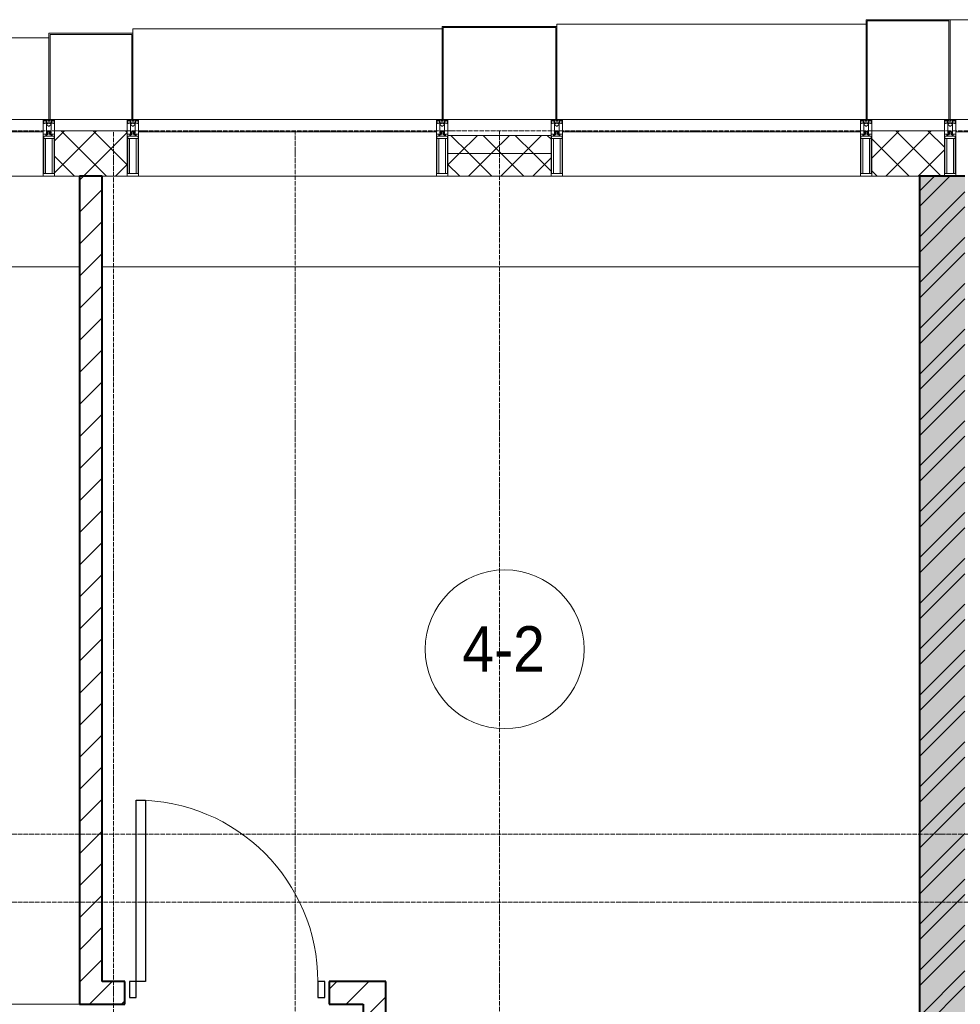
# Model space of a CAD drawing. Header units: millimetres. Extents: x 105790 to 201854, y 7718 to 225473.
# Tile 37 of 50: x 123836 to 127980, y 29250 to 33590. Entities that reach past the tile are written whole.
import ezdxf

# ---------------------------------------------------------------- set-up
doc = ezdxf.new("R2010")
doc.units = ezdxf.units.MM
doc.linetypes.add('ADSK_Линия сетки', pattern=[25, 20, -2.5, 0, -2.5])
doc.linetypes.add('Линия сетки', pattern=[25, 20, -2.5, 0, -2.5])
for name, color, linetype, lineweight in [('Двери', 7, 'Continuous', 18), ('Импосты витража', 7, 'Continuous', 18), ('Колонны', 7, 'Continuous', 18), ('Марки помещений', 7, 'Continuous', 20), ('Оси', 7, 'Continuous', 9), ('Панели витража', 7, 'Continuous', 18), ('Перекрытия', 7, 'Continuous', 18), ('Стены', 7, 'Continuous', 18), ('Стены разрез', 7, 'Continuous', 40), ('Стены штриховка', 7, 'Continuous', 40), ('Элементы узлов', 7, 'Continuous', 18)]:
    doc.layers.add(name, color=color, linetype=linetype, lineweight=lineweight)
doc.styles.add('Arial_3', font='arial.ttf', dxfattribs={"width": 0.9, "height": 200})
pattern_1 = [(45, (0, 0), (-70.71068, 70.71068), [])]
pattern_2 = [(45, (0, 0), (-70.71068, 70.71068), []), (135, (0, 0), (-70.71068, -70.71068), [])]

# ---------------------------------------------------------------- blocks, each defined once
blk = doc.blocks.new('A_DOR_Door - Вн_3_Одинарная_900x2100-3010585-МКСС_К4_L23_78_000_')
at = {"layer": 'Двери', "color": 253, "lineweight": 30, "true_color": 0xaaaaaa}
for p, q in [((-400, 50), (-400, 850)), ((-400, 850), (-360, 850)), ((-400, 50), (-400, 850)), ((-360, 850), (-360, 50)), ((-430, 50), (-430, -20)), ((-400, 50), (-430, 50)), ((-360, 50), (-400, 50)), ((-400, -20), (-400, 50)), ((430, 50), (400, 50)), ((400, 50), (400, -20)), ((430, -20), (430, 50)), ((-430, -20), (-400, -20)), ((400, -20), (430, -20))]:
    blk.add_line(p, q, dxfattribs=at)
at = {"layer": 'Двери', "color": 254, "lineweight": 9, "true_color": 0xd4d4d4}
blk.add_arc((-400, 50), 800, 360, 90, dxfattribs=at)
blk = doc.blocks.new('135_SLK_K4_AR_rvt-1-МКСС_К4_L23_78_000_')
at = {"layer": 'Стены разрез', "lineweight": 9, "true_color": 0xaaaaaa}
h = blk.add_hatch(dxfattribs=at)
h.set_pattern_fill('FP_3', color=253, style=0, pattern_type=2)
h.set_pattern_definition(pattern_1)
h.paths.add_polyline_path([(124200, 29350), (124200, 32900), (124100, 32900), (124100, 29350)])
h = blk.add_hatch(dxfattribs=at)
h.set_pattern_fill('FP_1', color=253, style=0, pattern_type=2)
h.set_pattern_definition([(50, (0, 0), (218.62117, -19.1268), [22.86, -251.46]), (355, (0, 0), (-42.29187, 229.2684), [18.288, -201.168]), (100.451, (18.22, -1.6), (176.33107, 210.13963), [19.428, -213.708]), (46.184, (0, 60.96), (325.29495, -50.45164), [34.29, -377.19]), (96.636, (27.1, 56.76), (284.883, 296.91266), [29.142, -320.562]), (351.184, (0, 60.96), (284.8858, 296.9107), [27.432, -301.752]), (21, (30.48, 45.72), (181.93753, -122.71832), [22.86, -251.46]), (326, (30.48, 45.72), (74.16223, 221.0262), [18.288, -201.168]), (71.451, (45.64, 35.5), (256.10035, 98.30526), [19.428, -213.708]), (37.5, (0, 0), (3.70639, 101.465895), [3.353, -195.377, 3.353, -200.863, -201.93]), (37.5, (0, 0), (3.70639, 101.465895), [-402.946, 3.353, -198.577]), (7.5, (0, 0), (80.18358, 120.21653), [3.353, -113.081, 3.353, -190.805, -76.962]), (7.5, (0, 0), (80.18358, 120.21653), [-310.591, 3.353, -73.609]), (327.5, (-67.97, 0), (162.708646, -6.87497), [3.353, -72.847, 3.353, -234.391, -315.468]), (327.5, (-67.97, 0), (162.708646, -6.87497), [-313.944, 3.353, -312.115]), (317.5, (-98.45, 0), (177.75468, 30.51183), [3.353, -95.707, 3.353, -154.534, -224.028]), (317.5, (-98.45, 0), (177.75468, 30.51183), [-256.946, 3.353, -220.675])])
h.paths.add_polyline_path([(127800, 26300), (128000, 26300), (128000, 32900), (127800, 32900), (127800, 26544.3)])
h = blk.add_hatch(dxfattribs=at)
h.set_pattern_fill('FP_2', color=253, style=0, pattern_type=2)
h.set_pattern_definition([(45, (0, 0), (-101.02788, 101.02788), []), (45, (67.35, 0), (-101.02788, 101.02788), [])])
h.paths.add_polyline_path([(127800, 26300), (128000, 26300), (128000, 32900), (127800, 32900), (127800, 26544.3)])
h = blk.add_hatch(dxfattribs=at)
h.set_pattern_fill('FP_3', color=253, style=0, pattern_type=2)
h.set_pattern_definition(pattern_1)
h.paths.add_polyline_path([(125350, 29250), (125350, 29350), (125200, 29350), (125200, 29250)])
h.paths.add_polyline_path([(124100, 29250), (124300, 29250), (124300, 29350), (124100, 29350)])
h = blk.add_hatch(dxfattribs=at)
h.set_pattern_fill('FP_3', color=253, style=0, pattern_type=2)
h.set_pattern_definition(pattern_1)
h.paths.add_polyline_path([(125350, 28750), (125450, 28750), (125450, 29350), (125350, 29350), (125350, 28936.2)])
at = {"layer": 'Перекрытия', "color": 253, "true_color": 0xaaaaaa}
for p, q in [((124100, 32500), (120650, 32500)), ((127800, 32500), (124200, 32500))]:
    blk.add_line(p, q, dxfattribs=at)
at = {"layer": 'Стены', "color": 253, "true_color": 0xaaaaaa}
blk.add_line((120650, 29250.4), (124100, 29250.4), dxfattribs=at)
at = {"layer": 'Стены разрез', "color": 253, "true_color": 0xaaaaaa}
for p, q in [((124200, 32900), (124100, 32900)), ((124100, 32900), (124100, 29350)), ((124200, 29350), (124200, 32900)), ((127800, 32900), (127800, 26300)), ((128000, 32900), (127800, 32900)), ((124100, 29350), (124100, 29250)), ((124300, 29350), (124200, 29350)), ((124300, 29250), (124300, 29350)), ((125350, 29350), (125200, 29350)), ((125200, 29350), (125200, 29250)), ((125450, 29350), (125350, 29350)), ((125450, 28750), (125450, 29350)), ((124100, 29250), (124300, 29250)), ((125200, 29250), (125350, 29250)), ((125350, 29250), (125350, 28750))]:
    blk.add_line(p, q, dxfattribs=at)
at = {"layer": 'Двери', "color": 253, "lineweight": 18, "true_color": 0xaaaaaa}
blk.add_blockref('A_DOR_Door - Вн_3_Одинарная_900x2100-3010585-МКСС_К4_L23_78_000_', (124750, 29300), dxfattribs=at)
blk = doc.blocks.new('System Panel - A_PAN_Glass-7513417-МКСС_К4_L23_78_000_')
at = {"layer": 'Панели витража', "color": 253, "lineweight": 5, "true_color": 0xaaaaaa}
for p, q in [((656.25, 0), (-656.25, 0)), ((-656.25, 0), (-656.25, -55)), ((656.25, -55), (656.25, 0)), ((-656.25, -55), (656.25, -55))]:
    blk.add_line(p, q, dxfattribs=at)
blk = doc.blocks.new('Rectangular Mullion - R_StandardFrame_50Wx250H-5816490-МКСС_К4_L23_78_000_')
at = {"layer": 'Импосты витража', "color": 253, "lineweight": 5, "true_color": 0xaaaaaa}
blk.add_line((132872.5, 32900), (131560, 32900), dxfattribs=at)
blk = doc.blocks.new('Rectangular Mullion - 50Wx250H-2623690-МКСС_К4_L23_78_000_')
at = {"layer": 'Элементы узлов', "color": 253, "lineweight": 5, "true_color": 0xaaaaaa}
for p, q in [((-25, 65.2), (-25, 250)), ((-25, 250), (0, 250)), ((-23, 237.3), (0, 237.3)), ((-23, 237.3), (-23, 73.6)), ((-14.9, 84), (-14.9, 237.3)), ((25, 250), (0, 250)), ((23, 237.3), (0, 237.3)), ((14.9, 84), (14.9, 237.3)), ((23, 237.3), (23, 73.6)), ((25, 65.2), (25, 250)), ((-14, 65.2), (-25, 65.2)), ((0, 84), (-23, 84)), ((-0.5, 73.6), (-23, 73.6)), ((-14, 71.3), (-14, 65.2)), ((-10, 71.3), (-14, 71.3)), ((-10, 53), (-10, 71.3)), ((-8.7, 53), (-10, 53)), ((-10, 53), (-10, 17)), ((-8.7, 53), (-7, 54.7)), ((-7, 65.2), (-5.9, 67.3)), ((-7, 65.2), (-7, 54.7)), ((-4.1, 67.3), (-5.9, 67.3)), ((-4.1, 67.3), (-2.9, 65.1)), ((-2.9, 65.1), (-2.9, 54.6)), ((-1.3, 53), (-2.9, 54.6)), ((0, 53), (-1.3, 53)), ((0, 84), (23, 84)), ((0, 53), (1.3, 53)), ((0.5, 73.6), (23, 73.6)), ((1.3, 53), (2.9, 54.6)), ((4.1, 67.3), (2.9, 65.1)), ((2.9, 65.1), (2.9, 54.6)), ((4.1, 67.3), (5.9, 67.3)), ((7, 65.2), (5.9, 67.3)), ((7, 65.2), (7, 54.7)), ((8.7, 53), (7, 54.7)), ((8.7, 53), (10, 53)), ((10, 71.3), (14, 71.3)), ((10, 53), (10, 71.3)), ((10, 53), (10, 17)), ((14, 71.3), (14, 65.2)), ((14, 65.2), (25, 65.2)), ((-23.8, 14.6), (-25, 14.2)), ((-25, 0), (-25, 14.2)), ((-22.3, 17), (-23.8, 17)), ((-23.8, 17), (-23.8, 14.6)), ((-22.5, 10.6), (-23.8, 14.6)), ((-22.5, 10.6), (-23.7, 9.9)), ((-23.7, 1.3), (-23.7, 9.9)), ((-23.7, 1.3), (-11.8, 1.3)), ((-23.2, 10.2), (-22.5, 8)), ((-22.5, 8), (-22.5, 4.5)), ((-21.3, 4.5), (-22.5, 4.5)), ((-22.3, 17), (-22.3, 16)), ((-22.3, 16), (-21.3, 16)), ((-19, 17.6), (-21.3, 16)), ((-21.3, 4.5), (-21.3, 6.5)), ((-21.3, 6.5), (-14.2, 6.5)), ((-18.4, 16.6), (-19, 17.6)), ((-7.4, 16.6), (-18.4, 16.6)), ((-14.2, 6.5), (-14.2, 4.5)), ((-13.2, 4.5), (-14.2, 4.5)), ((-13.2, 4.5), (-12.2, 7.2)), ((-12.7, 7.6), (-11.3, 11.4)), ((-12.7, 7.6), (-11.8, 6.9)), ((-12.2, 9), (-12.2, 14.8)), ((-12.2, 14.8), (0, 14.8)), ((-11.8, 1.3), (-11.8, 6.9)), ((-10.5, 11.2), (-11.3, 11.4)), ((-10.5, 1.5), (-10.5, 11.2)), ((-4.8, 1.5), (-10.5, 1.5)), ((-10, 17), (-7.5, 17)), ((-8.5, 23), (-1.5, 30)), ((-8.5, 18.5), (-8.5, 23)), ((-7.5, 18.5), (-8.5, 18.5)), ((-7.5, 17), (-7.5, 18.5)), ((-7.4, 18), (-7.4, 16.6)), ((-2.6, 18), (-7.4, 18)), ((0, 8), (-4.8, 8)), ((-4.8, 1.5), (-4.8, 8)), ((-2.6, 18), (-2.6, 16.8)), ((-2.6, 16.8), (0, 16.8)), ((-1.5, 30), (0, 30)), ((1.5, 30), (0, 30)), ((2.6, 16.8), (0, 16.8)), ((0, 14.8), (0, 16.8)), ((0, 14.8), (0, 16.8)), ((12.2, 14.8), (0, 14.8)), ((0, 0), (0, 8)), ((0, 8), (4.8, 8)), ((0, 0), (0, 8)), ((8.5, 23), (1.5, 30)), ((2.6, 18), (2.6, 16.8)), ((2.6, 18), (7.4, 18)), ((4.8, 1.5), (4.8, 8)), ((4.8, 1.5), (10.5, 1.5)), ((7.4, 18), (7.4, 16.6)), ((7.4, 16.6), (18.4, 16.6)), ((7.5, 18.5), (8.5, 18.5)), ((7.5, 17), (7.5, 18.5)), ((10, 17), (7.5, 17)), ((8.5, 18.5), (8.5, 23)), ((10.5, 11.2), (11.3, 11.4)), ((10.5, 1.5), (10.5, 11.2)), ((12.7, 7.6), (11.3, 11.4)), ((12.7, 7.6), (11.8, 6.9)), ((11.8, 1.3), (11.8, 6.9)), ((23.7, 1.3), (11.8, 1.3)), ((12.2, 9), (12.2, 14.8)), ((13.2, 4.5), (12.2, 7.2)), ((13.2, 4.5), (14.2, 4.5)), ((21.3, 6.5), (14.2, 6.5)), ((14.2, 6.5), (14.2, 4.5)), ((18.4, 16.6), (19, 17.6)), ((19, 17.6), (21.3, 16)), ((22.3, 16), (21.3, 16)), ((21.3, 4.5), (21.3, 6.5)), ((21.3, 4.5), (22.5, 4.5)), ((22.3, 17), (22.3, 16)), ((22.3, 17), (23.8, 17)), ((22.5, 10.6), (23.8, 14.6)), ((22.5, 10.6), (23.7, 9.9)), ((23.2, 10.2), (22.5, 8)), ((22.5, 8), (22.5, 4.5)), ((23.7, 1.3), (23.7, 9.9)), ((23.8, 17), (23.8, 14.6)), ((23.8, 14.6), (25, 14.2)), ((25, 0), (25, 14.2)), ((-25, 0), (0, 0)), ((25, 0), (0, 0))]:
    blk.add_line(p, q, dxfattribs=at)
for centre, start, end in [((-0.5, 73.1), 360, 90), ((0.5, 73.1), 90, 180)]:
    blk.add_arc(centre, 0.5, start, end, dxfattribs=at)
blk = doc.blocks.new('Rectangular Mullion - R_StandardFrame_50Wx250H-V47-МКСС_К4_L23_78_000_')
at = {"layer": 'Импосты витража', "color": 253, "lineweight": 5, "true_color": 0xaaaaaa}
for p, q in [((-25, 0), (-25, 250)), ((-25, 250), (25, 250)), ((25, 250), (25, 0)), ((0, 0), (-25, 0)), ((25, 0), (5, 0))]:
    blk.add_line(p, q, dxfattribs=at)
blk = doc.blocks.new('Rectangular Mullion - R_StandardFrame_50Wx250H-V48-МКСС_К4_L23_78_000_')
at = {"layer": 'Импосты витража', "color": 253, "lineweight": 5, "true_color": 0xaaaaaa}
for p, q in [((-25, 0), (-25, 250)), ((-25, 250), (25, 250)), ((25, 250), (25, 0)), ((-5, 0), (-25, 0)), ((25, 0), (0, 0))]:
    blk.add_line(p, q, dxfattribs=at)
blk = doc.blocks.new('Rectangular Mullion - R_StandardFrame_50Wx250H-5937779-МКСС_К4_L23_78_000_')
at = {"layer": 'Импосты витража', "color": 253, "lineweight": 5, "true_color": 0xaaaaaa}
blk.add_line((134740, 32900), (133427.5, 32900), dxfattribs=at)
blk = doc.blocks.new('A_SLK_PAN_Type1 - Прямой тип панели-6538390-МКСС_К4_L23_78_000_')
at = {"layer": 'Колонны', "lineweight": 5}
for p, q in [((-247.5, 0), (-252.5, 0)), ((-252.5, 0), (-252.5, -410)), ((-247.5, -405), (-247.5, 0)), ((227.5, 0), (-227.5, 0)), ((247.5, 0), (247.5, -405)), ((252.5, 0), (247.5, 0)), ((252.5, -410), (252.5, 0)), ((-252.5, -410), (252.5, -410)), ((247.5, -405), (-247.5, -405))]:
    blk.add_line(p, q, dxfattribs=at)
blk = doc.blocks.new('A_SLK_PAN_Type1 - Прямой тип панели-6538391-МКСС_К4_L23_78_000_')
at = {"layer": 'Колонны', "lineweight": 5}
for p, q in [((-180, 0), (-185, 0)), ((-185, 0), (-185, -440)), ((-180, -435), (-180, 0)), ((160, 0), (-160, 0)), ((180, 0), (180, -435)), ((185, 0), (180, 0)), ((185, -440), (185, 0)), ((-185, -440), (185, -440)), ((180, -435), (-180, -435))]:
    blk.add_line(p, q, dxfattribs=at)
blk = doc.blocks.new('A_SLK_PAN_Type1 - Прямой тип панели-6538393-МКСС_К4_L23_78_000_')
at = {"layer": 'Колонны', "lineweight": 5}
for p, q in [((-180, 0), (-185, 0)), ((-185, 0), (-185, -380)), ((-180, -375), (-180, 0)), ((160, 0), (-160, 0)), ((180, 0), (180, -375)), ((185, 0), (180, 0)), ((185, -380), (185, 0)), ((-185, -380), (185, -380)), ((180, -375), (-180, -375))]:
    blk.add_line(p, q, dxfattribs=at)
blk = doc.blocks.new('A_OGR_PAN_Отлив - A_OGR_PAN_Отлив-6265599-МКСС_К4_L23_78_000_')
at = {"layer": 'Колонны', "color": 253, "lineweight": 5, "true_color": 0xaaaaaa}
blk.add_line((681.25, 440), (-681.25, 440), dxfattribs=at)
blk = doc.blocks.new('A_OGR_PAN_Отлив - A_OGR_PAN_Отлив-6265499-МКСС_К4_L23_78_000_')
at = {"layer": 'Колонны', "color": 253, "lineweight": 5, "true_color": 0xaaaaaa}
for p in [(681.25, 420), (-681.25, 410)]:
    blk.add_line(p, (-681.25, 420), dxfattribs=at)
blk = doc.blocks.new('A_OGR_PAN_Отлив - A_OGR_PAN_Отлив-6265609-МКСС_К4_L23_78_000_')
at = {"layer": 'Колонны', "color": 253, "lineweight": 5, "true_color": 0xaaaaaa}
for p in [(681.25, 400), (-681.25, 380)]:
    blk.add_line(p, (-681.25, 400), dxfattribs=at)
blk = doc.blocks.new('A_OGR_PAN_Отлив - A_OGR_PAN_Отлив-6266109-МКСС_К4_L23_78_000_')
at = {"layer": 'Колонны', "color": 253, "lineweight": 5, "true_color": 0xaaaaaa}
for p in [(681.25, 360), (-681.25, 340)]:
    blk.add_line(p, (-681.25, 360), dxfattribs=at)
blk = doc.blocks.new('135_SLK_K4_AR_FCD_rvt-1-МКСС_К4_L23_78_000_')
at = {"layer": 'Стены разрез', "lineweight": 5, "true_color": 0xaaaaaa}
h = blk.add_hatch(dxfattribs=at)
h.set_pattern_fill('FP_4', color=253, style=0, pattern_type=2)
h.set_pattern_definition(pattern_2)
h.paths.add_polyline_path([(124310, 32900), (124310, 33100), (123990, 33100), (123990, 32900)])
h = blk.add_hatch(dxfattribs=at)
h.set_pattern_fill('FP_4', color=253, style=0, pattern_type=2)
h.set_pattern_definition(pattern_2)
h.paths.add_polyline_path([(126177.5, 33000), (126177.5, 33080), (125722.5, 33080), (125722.5, 33000)])
h = blk.add_hatch(dxfattribs=at)
h.set_pattern_fill('FP_4', color=253, style=0, pattern_type=2)
h.set_pattern_definition(pattern_2)
h.paths.add_polyline_path([(127910, 32900), (127910, 33100), (127590, 33100), (127590, 32900)])
h = blk.add_hatch(dxfattribs=at)
h.set_pattern_fill('FP_4', color=253, style=0, pattern_type=2)
h.set_pattern_definition(pattern_2)
h.paths.add_polyline_path([(126177.5, 32900), (126177.5, 33000), (125722.5, 33000), (125722.5, 32900)])
at = {"layer": 'Стены разрез', "color": 253, "lineweight": 9, "true_color": 0xaaaaaa}
for p, q in [((124310, 33100), (123990, 33100)), ((123990, 33100), (123990, 32900)), ((124310, 32900), (124310, 33100)), ((126177.5, 33080), (125722.5, 33080)), ((125722.5, 33080), (125722.5, 32900)), ((126177.5, 32900), (126177.5, 33080)), ((127910, 33100), (127590, 33100)), ((127590, 33100), (127590, 32900)), ((127910, 32900), (127910, 33100)), ((123990, 32900), (124310, 32900)), ((125722.5, 32900), (126177.5, 32900)), ((127590, 32900), (127910, 32900))]:
    blk.add_line(p, q, dxfattribs=at)
at = {"layer": 'Стены штриховка', "color": 253, "lineweight": 9, "true_color": 0xaaaaaa}
blk.add_line((126177.5, 33000), (125722.5, 33000), dxfattribs=at)
at = {"layer": 'Импосты витража', "color": 253, "lineweight": 5, "true_color": 0xaaaaaa, "extrusion": (0, 0, -1), "rotation": 180}
for name, p in [('Rectangular Mullion - 50Wx250H-2623690-МКСС_К4_L23_78_000_', (-123965, 33150)), ('Rectangular Mullion - R_StandardFrame_50Wx250H-V47-МКСС_К4_L23_78_000_', (-123965, 33150)), ('Rectangular Mullion - 50Wx250H-2623690-МКСС_К4_L23_78_000_', (-124335, 33150)), ('Rectangular Mullion - R_StandardFrame_50Wx250H-V48-МКСС_К4_L23_78_000_', (-124335, 33150)), ('Rectangular Mullion - 50Wx250H-2623690-МКСС_К4_L23_78_000_', (-125697.5, 33150)), ('Rectangular Mullion - R_StandardFrame_50Wx250H-V47-МКСС_К4_L23_78_000_', (-125697.5, 33150)), ('Rectangular Mullion - 50Wx250H-2623690-МКСС_К4_L23_78_000_', (-126202.5, 33150)), ('Rectangular Mullion - R_StandardFrame_50Wx250H-V48-МКСС_К4_L23_78_000_', (-126202.5, 33150)), ('Rectangular Mullion - 50Wx250H-2623690-МКСС_К4_L23_78_000_', (-127565, 33150)), ('Rectangular Mullion - R_StandardFrame_50Wx250H-V47-МКСС_К4_L23_78_000_', (-127565, 33150)), ('Rectangular Mullion - 50Wx250H-2623690-МКСС_К4_L23_78_000_', (-127935, 33150)), ('Rectangular Mullion - R_StandardFrame_50Wx250H-V48-МКСС_К4_L23_78_000_', (-127935, 33150))]:
    blk.add_blockref(name, p, dxfattribs=at)
at = {"layer": 'Импосты витража', "color": 253, "lineweight": 5, "true_color": 0xaaaaaa}
for name, p in [('Rectangular Mullion - R_StandardFrame_50Wx250H-5937779-МКСС_К4_L23_78_000_', (-10800, 0)), ('Rectangular Mullion - R_StandardFrame_50Wx250H-5816490-МКСС_К4_L23_78_000_', (-7200, 0)), ('Rectangular Mullion - R_StandardFrame_50Wx250H-5816490-МКСС_К4_L23_78_000_', (-5332.5, 0))]:
    blk.add_blockref(name, p, dxfattribs=at)
at = {"layer": 'Колонны', "color": 253, "lineweight": 5, "true_color": 0xaaaaaa}
for name, p in [('A_OGR_PAN_Отлив - A_OGR_PAN_Отлив-6265609-МКСС_К4_L23_78_000_', (125016.3, 33150)), ('A_OGR_PAN_Отлив - A_OGR_PAN_Отлив-6265499-МКСС_К4_L23_78_000_', (126883.8, 33150)), ('A_OGR_PAN_Отлив - A_OGR_PAN_Отлив-6265599-МКСС_К4_L23_78_000_', (128616.3, 33150)), ('A_OGR_PAN_Отлив - A_OGR_PAN_Отлив-6266109-МКСС_К4_L23_78_000_', (123283.8, 33150))]:
    blk.add_blockref(name, p, dxfattribs=at)
at = {"layer": 'Колонны', "color": 253, "lineweight": 5, "true_color": 0xaaaaaa, "rotation": 180}
for name, p in [('A_SLK_PAN_Type1 - Прямой тип панели-6538390-МКСС_К4_L23_78_000_', (125950, 33150)), ('A_SLK_PAN_Type1 - Прямой тип панели-6538391-МКСС_К4_L23_78_000_', (127750, 33150)), ('A_SLK_PAN_Type1 - Прямой тип панели-6538393-МКСС_К4_L23_78_000_', (124150, 33150))]:
    blk.add_blockref(name, p, dxfattribs=at)
at = {"layer": 'Панели витража', "color": 253, "lineweight": 5, "true_color": 0xaaaaaa}
for p in [(123283.8, 33150), (125016.3, 33150), (126883.8, 33150), (128616.3, 33150)]:
    blk.add_blockref('System Panel - A_PAN_Glass-7513417-МКСС_К4_L23_78_000_', p, dxfattribs=at)
blk = doc.blocks.new('050_Марка_Помещение - Номер-620969-МКСС_К4_L23_78_000_')
at = {"layer": 'Марки помещений'}
blk.add_circle((0, 0), 3.5, dxfattribs=at)

msp = doc.modelspace()

# ---------------------------------------------------------------- linework, layer by layer
at = {"layer": 'Оси', "linetype": 'ADSK_Линия сетки'}
for p, q in [((136800, 33100), (106608.1, 33100)), ((136800, 30000), (107878.1, 30000)), ((136800, 29700), (106608.1, 29700))]:
    msp.add_line(p, q, dxfattribs=at)
at = {"layer": 'Оси', "linetype": 'Линия сетки'}
for p, q in [((124250, 13295.7), (124250, 33100)), ((125050, 12025.7), (125050, 33100)), ((125950, 12025.7), (125950, 33100))]:
    msp.add_line(p, q, dxfattribs=at)

# ---------------------------------------------------------------- block references
at = {"lineweight": 5}
for name in ['135_SLK_K4_AR_FCD_rvt-1-МКСС_К4_L23_78_000_', '135_SLK_K4_AR_rvt-1-МКСС_К4_L23_78_000_']:
    msp.add_blockref(name, (0, 0), dxfattribs=at)
at = {"layer": 'Марки помещений', "xscale": 99.99999999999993, "yscale": 99.99999999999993, "zscale": 99.99999999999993}
msp.add_blockref('050_Марка_Помещение - Номер-620969-МКСС_К4_L23_78_000_', (125972.9, 30814.9), dxfattribs=at)

# ---------------------------------------------------------------- texts
at = {"layer": 'Марки помещений', "lineweight": 9, "insert": (125786.4, 30916.6), "char_height": 200, "width": 447.342, "attachment_point": 1, "style": 'Arial_3'}
msp.add_mtext('4-2', dxfattribs=at)

doc.saveas('drawing.dxf')
